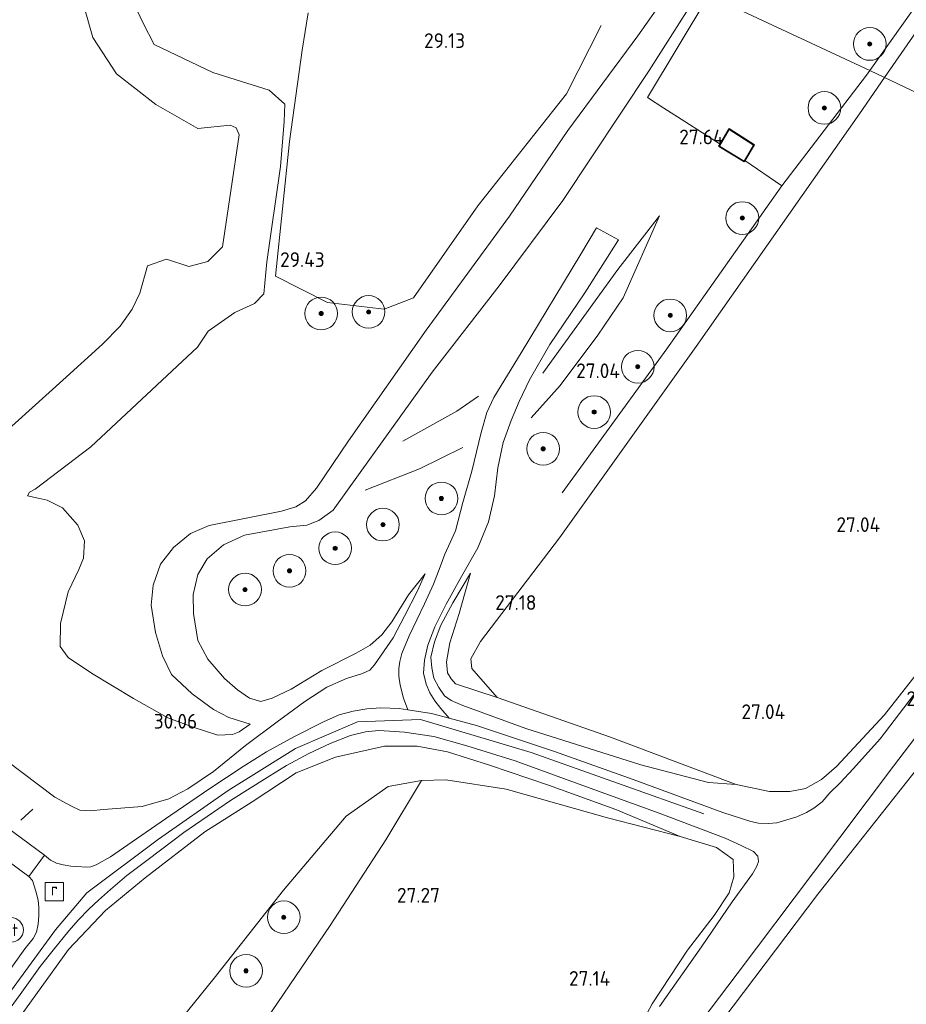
# Model space of a CAD drawing. Header units: metres. Extents: x 185049 to 189876, y 349292 to 352302.
# Tile 148 of 256: x 189355 to 189464, y 350135 to 350255. Entities that reach past the tile are written whole.
import ezdxf
from ezdxf.enums import TextEntityAlignment as Align

# ---------------------------------------------------------------- set-up
doc = ezdxf.new("R2010")
doc.units = ezdxf.units.M
for name, color, linetype, lineweight in [('B-WE-GR-BOOM-S', 90, 'Continuous', 25), ('B-WE-GR-BOUWLAND_AKKERBOUW-GV', 80, 'Continuous', 13), ('B-WE-GR-GRAS-GV', 60, 'Continuous', 13), ('B-WE-GW-OPHOGING_KRUIN-G', 90, 'Continuous', 18), ('B-WE-GW-TALUD_KRUIN-G', 90, 'Continuous', 18), ('B-WE-GW-TALUD_TEEN-G', 90, 'Continuous', 18), ('B-WE-IE-MEUBILAIR_WATERWEGMEUBILAIR-S', 150, 'Continuous', 25), ('B-WE-IE-MEUBILAIR_WEGMEUBILAIR_PARKEERMAATREGEL-G', 7, 'Continuous', 18), ('B-WE-IE-TERREINAFSCHEIDING_KUNSTMATIG_HEKWERK-G', 20, 'IE-TERREINAFSCHEIDING-KUNSTMATIG', 18), ('B-WE-KG-KADASTRAAL_DAKRAND-G', 170, 'Continuous', 18), ('B-WE-OG-BEBOUWING_SCHUUR-GV', 7, 'Continuous', 35), ('B-WE-OG-BREUKLIJN-G', 7, 'Continuous', 18), ('B-WE-OG-HOOGTELIJN-G', 7, 'Continuous', 18), ('B-WE-RI-GWA_RIOOLPUT-S', 30, 'Continuous', 25), ('B-WE-VH-VERHARDING_ASFALT-GV', 252, 'Continuous', 18), ('B-WE-VH-VERHARDING_ASFALT_GROEN-GV', 100, 'Continuous', 18), ('B-WE-VH-VERHARDING_HALFVERHARDING-GV', 252, 'Continuous', 18), ('X-XX-AL-HOOGTELABEL-S', 7, 'Continuous', 25)]:
    doc.layers.add(name, color=color, linetype=linetype, lineweight=lineweight)
doc.styles.add('NLCS-ISO', font='NLCS-ISO.ttf')
doc.styles.add('NLCS-ISO-ANNOTATIVE-T18', font='NLCS-ISO.ttf', dxfattribs={"height": 1.8})
doc.linetypes.add('IE-TERREINAFSCHEIDING-KUNSTMATIG', pattern='A,4,[82,NLCS.SHX,S=0.75,R=90,X=0,Y=0],4,-2', length=10)

# ---------------------------------------------------------------- blocks, each defined once
blk = doc.blocks.new('SAL-HOOGTELABEL-SO')
at = {"color": 0, "linetype": 'ByBlock', "lineweight": -2, "style": 'NLCS-ISO-ANNOTATIVE-T18'}
blk.add_attdef('HOOGTE', text='', height=1.8, dxfattribs=at).set_placement((2.79, 0), align=Align.RIGHT)
blk = doc.blocks.new('SGR-BOOM_01-SO')
at = {"linetype": 'ByBlock', "lineweight": 18}
h = blk.add_hatch(color=0, dxfattribs=at)
h.dxf.hatch_style = 1
edge = h.paths.add_edge_path()
edge.add_arc((0, 0), 0.25, 0, 360)
at = {"color": 0, "linetype": 'ByBlock', "lineweight": 18}
for radius in [2, 0.25]:
    blk.add_circle((0, 0), radius, dxfattribs=at)
blk = doc.blocks.new('SIE-WATER_VERKLIKKER_TRANSPORTLEIDING-SO')
at = {"color": 0, "linetype": 'ByBlock', "lineweight": 18}
blk.add_circle((0, 0), 1.5, dxfattribs=at)
at = {"color": 0, "linetype": 'ByBlock', "lineweight": 18, "style": 'NLCS-ISO'}
blk.add_text('vt', height=1.5, dxfattribs=at).set_placement((0, 0), align=Align.MIDDLE_CENTER)
blk = doc.blocks.new('SRI-PUT_INSPECTIEPUT_RIOOLPUT-SO')
at = {"color": 0, "linetype": 'ByBlock', "lineweight": 18}
blk.add_lwpolyline([(-1.12, -1.12), (1.12, -1.12), (1.12, 1.12), (-1.12, 1.12)], close=True, dxfattribs=at)
at = {"color": 0, "linetype": 'ByBlock', "lineweight": 18, "style": 'NLCS-ISO'}
blk.add_text('r', height=1.5, dxfattribs=at).set_placement((0, 0.28), align=Align.MIDDLE_CENTER)

msp = doc.modelspace()

# ---------------------------------------------------------------- linework, layer by layer
at = {"layer": 'B-WE-GR-BOUWLAND_AKKERBOUW-GV'}
for points in [[(189508.419, 350238.261, 27.2), (189502.875, 350228.509, 27.298), (189460.9769, 350248.3953, 27.0428), (189476.7689, 350271.233, 27.0428), (189491.1624, 350291.7279, 27.0828), (189515.5998, 350326.4643, 27.4494), (189516.264, 350327.34, 27.473), (189519.802, 350324.07, 27.305), (189526, 350318.08, 27.218), (189533.459, 350311.08, 27.112), (189539.558, 350303.61, 26.941), (189540.686, 350300.819, 26.879), (189539.003, 350295.311, 26.825), (189532.313, 350281.31, 26.847), (189523.252, 350263.954, 27.029), (189513.532, 350247.257, 27.156)], [(189451.3177, 350161.4395, 27.1483), (189449.398, 350161.0722, 27.1683), (189446.9138, 350161.0756, 27.1883), (189442.83, 350161.933, 27.259), (189435.5637, 350164.6453, 26.8685), (189427.4821, 350167.7064, 27.0285), (189413.6024, 350172.5889, 27.0819), (189410.5315, 350176.1361, 27.3028), (189410.3912, 350177.3174, 27.3028), (189411.5858, 350179.4076, 27.3028), (189421.235, 350192.09, 27.1428), (189437.9217, 350215.4895, 27.0228), (189457.9162, 350243.969, 27.0428), (189460.9769, 350248.3953, 27.0428), (189502.875, 350228.509, 27.298), (189499.1087, 350222.0736, 27.1283), (189492.4435, 350212.3363, 26.9883), (189485.0808, 350202.2017, 27.0083), (189478.6113, 350193.4705, 26.9683), (189466.6321, 350177.6755, 27.0283), (189460.9595, 350170.4512, 27.0883), (189455.0732, 350164.1337, 27.1483), (189453.2707, 350162.5533, 27.1483)]]:
    msp.add_polyline3d(points, close=True, dxfattribs=at)
for points in [[(189358.2395, 350032.9207, 27.1594), (189373.3305, 350052.9561, 27.1394), (189382.7214, 350065.3016, 27.1394), (189388.561, 350072.8782, 27.1194), (189393.7685, 350079.0529, 27.1394), (189397.8741, 350083.3433, 27.2194), (189402.0375, 350087.8552, 27.2994), (189410.6415, 350096.2496, 27.2994), (189415.3357, 350101.03, 27.3194), (189419.5913, 350105.682, 27.2794), (189422.6779, 350109.1853, 27.2794), (189426.1302, 350113.2445, 27.3594), (189437.2806, 350127.9718, 27.2994), (189452.8256, 350148.5075, 27.2794), (189468.3015, 350168.0854, 27.2594)], [(189386.102, 350134.24, 27.318), (189393.211, 350144.671, 27.36), (189399.986, 350155.176, 27.284), (189404.356, 350162.422, 27.487), (189407.321, 350162.511, 27.327), (189414.701, 350161.372, 27.246), (189427.08, 350157.837, 27.183), (189435.977, 350155.579, 27.208), (189440.432, 350154.234, 27.339), (189442.469, 350152.778, 27.373), (189442.539, 350150.643, 27.356), (189441.959, 350148.67, 27.339), (189440.155, 350145.929, 27.289), (189436.886, 350141.686, 27.263), (189432.542, 350135.124, 27.204), (189429.472, 350129.272, 27.2)]]:
    msp.add_polyline3d(points, dxfattribs=at)
at = {"layer": 'B-WE-GR-GRAS-GV'}
for points in [[(189491.1624, 350291.7279, 27.0828), (189476.7689, 350271.233, 27.0428), (189460.9769, 350248.3953, 27.0428), (189459.1539, 350249.2605, 26.9491), (189439.4995, 350258.4893, 27.4649), (189443.232, 350264.7257, 27.5003), (189459.7129, 350291.1719, 27.5803), (189472.5761, 350311.9124, 27.3728), (189479.4322, 350322.3779, 27.9194), (189492.806, 350343.4619, 28.0528), (189507.4627, 350332.4833, 27.5994), (189515.5998, 350326.4643, 27.4494)], [(189445.0302, 350240.1626, 27.44), (189441.9645, 350242.116, 27.44), (189440.858, 350240.2328, 27.5181), (189440.7217, 350240.0009, 27.44), (189443.8038, 350238.1166, 27.44), (189443.8862, 350238.2543, 27.1783)], [(189435.5637, 350164.6453, 26.8685), (189442.83, 350161.933, 27.259), (189439.4282, 350162.1844, 27.1885), (189431.1778, 350164.3304, 27.5752), (189417.1208, 350168.7748, 28.1485), (189409.4193, 350171.5816, 28.4952), (189407.9845, 350172.2066, 28.5085), (189407.1615, 350172.7892, 28.5352), (189406.4769, 350173.7866, 28.5352), (189405.8633, 350174.9504, 28.4819), (189405.6154, 350176.2175, 28.4152), (189405.516, 350177.5208, 28.4019), (189405.9587, 350179.3955, 28.2952), (189406.7349, 350181.4342, 28.0285), (189408.2004, 350184.152, 27.7752), (189410.3592, 350187.7672, 27.4152), (189408.96, 350182.842, 27.4019), (189407.8111, 350179.2586, 27.3085), (189407.395, 350176.9547, 27.2552), (189407.5517, 350175.5916, 27.2552), (189407.9757, 350174.8584, 27.2552), (189408.5253, 350174.2622, 27.2552), (189413.6024, 350172.5889, 27.0819), (189427.4821, 350167.7064, 27.0285)]]:
    msp.add_polyline3d(points, close=True, dxfattribs=at)
for points in [[(189439.4995, 350258.4893, 27.4649), (189459.1539, 350249.2605, 26.9491), (189460.9769, 350248.3953, 27.0428), (189457.9162, 350243.969, 27.0428), (189437.9217, 350215.4895, 27.0228), (189421.235, 350192.09, 27.1428), (189411.5858, 350179.4076, 27.3028), (189410.3912, 350177.3174, 27.3028), (189410.5315, 350176.1361, 27.3028), (189413.6024, 350172.5889, 27.0819), (189408.5253, 350174.2622, 27.2552), (189407.9757, 350174.8584, 27.2552), (189407.5517, 350175.5916, 27.2552), (189407.395, 350176.9547, 27.2552), (189407.8111, 350179.2586, 27.3085), (189408.96, 350182.842, 27.4019), (189410.3592, 350187.7672, 27.4152), (189408.2004, 350184.152, 27.7752), (189406.7349, 350181.4342, 28.0285), (189405.9587, 350179.3955, 28.2952), (189405.516, 350177.5208, 28.4019), (189405.6154, 350176.2175, 28.4152), (189405.8633, 350174.9504, 28.4819), (189406.4769, 350173.7866, 28.5352), (189407.1615, 350172.7892, 28.5352), (189407.9845, 350172.2066, 28.5085), (189409.4193, 350171.5816, 28.4952), (189417.1208, 350168.7748, 28.1485), (189431.1778, 350164.3304, 27.5752), (189439.4282, 350162.1844, 27.1885), (189442.83, 350161.933, 27.259), (189446.9138, 350161.0756, 27.1883), (189449.398, 350161.0722, 27.1683), (189451.3177, 350161.4395, 27.1483), (189453.2707, 350162.5533, 27.1483), (189455.0732, 350164.1337, 27.1483), (189460.9595, 350170.4512, 27.0883), (189466.6321, 350177.6755, 27.0283)], [(189353.5297, 350164.9063, 33.8574), (189359.5257, 350160.3743, 33.7641), (189361.5811, 350159.2699, 33.6174), (189362.5967, 350158.7959, 33.5241), (189363.8931, 350158.7107, 33.3374), (189365.5029, 350158.8557, 33.1241), (189370.2121, 350159.2357, 32.3152), (189373.4623, 350160.1811, 31.8441), (189375.7932, 350161.3907, 31.5774), (189378.9378, 350163.5089, 31.1685), (189382.8274, 350166.6902, 30.6885), (189386.7285, 350169.6014, 30.0752), (189390.093, 350172.0691, 29.8085), (189392.7787, 350173.8229, 29.4352), (189395.1944, 350174.9007, 29.1774), (189397.1633, 350175.512, 29.0085), (189398.0421, 350175.9221, 29.0263), (189398.6241, 350176.5705, 29.0263), (189400.8773, 350179.8689, 28.6619), (189402.3388, 350182.6113, 28.333), (189403.8177, 350185.5192, 27.7819), (189404.7999, 350187.7183, 27.373), (189402.7637, 350185.126, 27.5152), (189400.722, 350181.8176, 27.5419), (189399.5219, 350180.2528, 27.4885), (189398.071, 350178.9782, 27.4352), (189396.3813, 350178.0042, 27.4752), (189392.1935, 350175.8863, 27.4885), (189388.4435, 350173.6088, 27.5019), (189386.1195, 350172.4778, 27.5152), (189384.7362, 350172.0949, 27.5152), (189383.3169, 350172.4843, 27.4752), (189381.856, 350173.5185, 27.4885), (189380.2631, 350174.9044, 27.4885), (189378.2326, 350177.2531, 27.5419), (189376.9962, 350179.5329, 27.5685), (189376.4719, 350182.8492, 27.5685), (189376.4318, 350185.1886, 27.5685), (189377.0356, 350187.6124, 27.5685), (189378.1449, 350189.514, 27.5685), (189380.1555, 350191.252, 27.5685), (189382.733, 350192.4149, 27.5685), (189388.2484, 350193.4567, 27.5952), (189390.3434, 350193.6412, 27.6085), (189391.8215, 350194.2107, 27.6885), (189393.5599, 350195.479, 27.7552), (189396.875, 350200.0991, 27.7996), (189405.6434, 350212.352, 27.8263), (189413.8482, 350222.9192, 27.5863), (189421.6411, 350233.3781, 27.5196), (189432.1916, 350249.2536, 27.5063), (189437.616, 350257.7753, 27.6961)], [(189437.616, 350257.7753, 27.6961), (189432.1916, 350249.2536, 27.5063), (189421.6411, 350233.3781, 27.5196), (189413.8482, 350222.9192, 27.5863), (189405.6434, 350212.352, 27.8263), (189396.875, 350200.0991, 27.7996), (189393.5599, 350195.479, 27.7552), (189391.8215, 350194.2107, 27.6885), (189390.3434, 350193.6412, 27.6085), (189388.2484, 350193.4567, 27.5952), (189382.733, 350192.4149, 27.5685), (189380.1555, 350191.252, 27.5685), (189378.1449, 350189.514, 27.5685), (189377.0356, 350187.6124, 27.5685), (189376.4318, 350185.1886, 27.5685), (189376.4719, 350182.8492, 27.5685), (189376.9962, 350179.5329, 27.5685), (189378.2326, 350177.2531, 27.5419), (189380.2631, 350174.9044, 27.4885), (189381.856, 350173.5185, 27.4885), (189383.3169, 350172.4843, 27.4752), (189384.7362, 350172.0949, 27.5152), (189386.1195, 350172.4778, 27.5152), (189388.4435, 350173.6088, 27.5019), (189392.1935, 350175.8863, 27.4885), (189396.3813, 350178.0042, 27.4752), (189398.071, 350178.9782, 27.4352), (189399.5219, 350180.2528, 27.4885), (189400.722, 350181.8176, 27.5419), (189402.7637, 350185.126, 27.5152), (189404.7999, 350187.7183, 27.373), (189403.8177, 350185.5192, 27.7819), (189402.3388, 350182.6113, 28.333), (189400.8773, 350179.8689, 28.6619), (189398.6241, 350176.5705, 29.0263), (189398.0421, 350175.9221, 29.0263), (189397.1633, 350175.512, 29.0085), (189395.1944, 350174.9007, 29.1774), (189392.7787, 350173.8229, 29.4352), (189390.093, 350172.0691, 29.8085), (189386.7285, 350169.6014, 30.0752), (189382.8274, 350166.6902, 30.6885), (189378.9378, 350163.5089, 31.1685), (189375.7932, 350161.3907, 31.5774), (189373.4623, 350160.1811, 31.8441), (189370.2121, 350159.2357, 32.3152), (189365.5029, 350158.8557, 33.1241), (189363.8931, 350158.7107, 33.3374), (189362.5967, 350158.7959, 33.5241), (189361.5811, 350159.2699, 33.6174), (189359.5257, 350160.3743, 33.7641), (189353.5297, 350164.9063, 33.8574)], [(189434.0128, 350258.1065, 28.8072), (189430.7999, 350253.5133, 28.8339), (189422.2541, 350241.9241, 29.3285), (189415.1228, 350231.4244, 29.1019), (189404.9113, 350217.52, 29.1152), (189395.4426, 350203.9589, 29.1819), (189391.5073, 350198.1815, 29.1952), (189390.1808, 350196.631, 29.1952), (189388.9763, 350195.896, 29.1952), (189387.2239, 350195.3515, 29.1952), (189378.4142, 350193.6167, 29.2619), (189376.1079, 350192.6235, 29.2219), (189374.0597, 350190.9122, 29.1952), (189372.434, 350188.8736, 29.1952), (189371.5732, 350186.2935, 29.2352), (189371.328, 350183.8507, 29.3685), (189371.8452, 350180.5111, 29.3419), (189372.6885, 350177.6642, 29.3285), (189373.8129, 350175.3792, 29.3285), (189376.3029, 350173.0341, 28.8619), (189378.925, 350171.1075, 28.8619), (189380.8188, 350170.1191, 28.8885), (189383.4097, 350169.3231, 28.9019), (189382.0804, 350168.3721, 28.9985), (189381.2461, 350168.0326, 29.0519), (189379.4494, 350167.9564, 29.1985), (189376.4615, 350168.9493, 29.5052), (189373.3671, 350170.0974, 29.6785), (189369.1384, 350172.4481, 29.6385), (189364.016, 350175.55, 29.987), (189361.159, 350177.484, 29.958), (189360.185, 350178.827, 29.909), (189360.243, 350181.621, 29.811), (189361.162, 350185.515, 29.801), (189362.464, 350188.218, 29.66), (189363.028, 350189.628, 29.601), (189363.149, 350191.748, 29.612), (189362.328, 350193.637, 29.6), (189360.467, 350195.776, 29.536), (189358.59, 350196.695, 29.513), (189357.497, 350196.972, 29.548), (189356.197, 350197.221, 29.623), (189356.427, 350197.69, 29.606), (189357.125, 350198.069, 29.52), (189363.924, 350203.226, 29.481), (189376.982, 350215.409, 29.604), (189378.272, 350217.373, 29.575), (189381.526, 350219.656, 29.459), (189383.946, 350220.745, 29.419), (189385.081, 350221.928, 29.395), (189385.431, 350225.866, 29.489), (189387.123, 350237.536, 29.338), (189387.561, 350243.025, 29.765), (189387.665, 350245.158, 29.682), (189385.745, 350246.854, 29.496), (189378.835, 350249.002, 29.522), (189371.686, 350252.432, 29.674), (189370.318, 350255.039, 29.381), (189369.284, 350257.282, 29.427)], [(189369.284, 350257.282, 29.427), (189370.318, 350255.039, 29.381), (189371.686, 350252.432, 29.674), (189378.835, 350249.002, 29.522), (189385.745, 350246.854, 29.496), (189387.665, 350245.158, 29.682), (189387.561, 350243.025, 29.765), (189387.123, 350237.536, 29.338), (189385.431, 350225.866, 29.489), (189385.081, 350221.928, 29.395), (189383.946, 350220.745, 29.419), (189381.526, 350219.656, 29.459), (189378.272, 350217.373, 29.575), (189376.982, 350215.409, 29.604), (189363.924, 350203.226, 29.481), (189357.125, 350198.069, 29.52), (189356.427, 350197.69, 29.606), (189356.197, 350197.221, 29.623), (189357.497, 350196.972, 29.548), (189358.59, 350196.695, 29.513), (189360.467, 350195.776, 29.536), (189362.328, 350193.637, 29.6), (189363.149, 350191.748, 29.612), (189363.028, 350189.628, 29.601), (189362.464, 350188.218, 29.66), (189361.162, 350185.515, 29.801), (189360.243, 350181.621, 29.811), (189360.185, 350178.827, 29.909), (189361.159, 350177.484, 29.958), (189364.016, 350175.55, 29.987), (189369.1384, 350172.4481, 29.6385), (189373.3671, 350170.0974, 29.6785), (189376.4615, 350168.9493, 29.5052), (189379.4494, 350167.9564, 29.1985), (189381.2461, 350168.0326, 29.0519), (189382.0804, 350168.3721, 28.9985), (189383.4097, 350169.3231, 28.9019), (189380.8188, 350170.1191, 28.8885), (189378.925, 350171.1075, 28.8619), (189376.3029, 350173.0341, 28.8619), (189373.8129, 350175.3792, 29.3285), (189372.6885, 350177.6642, 29.3285), (189371.8452, 350180.5111, 29.3419), (189371.328, 350183.8507, 29.3685), (189371.5732, 350186.2935, 29.2352), (189372.434, 350188.8736, 29.1952), (189374.0597, 350190.9122, 29.1952), (189376.1079, 350192.6235, 29.2219), (189378.4142, 350193.6167, 29.2619), (189387.2239, 350195.3515, 29.1952), (189388.9763, 350195.896, 29.1952), (189390.1808, 350196.631, 29.1952), (189391.5073, 350198.1815, 29.1952), (189395.4426, 350203.9589, 29.1819), (189404.9113, 350217.52, 29.1152), (189415.1228, 350231.4244, 29.1019), (189422.2541, 350241.9241, 29.3285), (189430.7999, 350253.5133, 28.8339), (189434.0128, 350258.1065, 28.8072)], [(189363.249, 350256.605, 33.499), (189364.167, 350253.303, 33.553), (189367.054, 350248.842, 33.3), (189371.884, 350245.084, 33.359), (189377.021, 350242.176, 33.655), (189380.966, 350242.569, 33.697), (189381.71, 350242.242, 33.675), (189382.056, 350241.378, 33.627), (189380.02, 350227.687, 33.563), (189378.242, 350225.902, 33.665), (189375.918, 350225.299, 33.69), (189373.184, 350226.174, 33.547), (189370.857, 350225.38, 33.446), (189369.913, 350222.032, 33.279), (189368.985, 350220.083, 33.287), (189367.523, 350217.973, 33.307), (189365.364, 350215.768, 33.287), (189360.522, 350211.396, 33.219), (189350.879, 350202.741, 33.219)], [(189350.879, 350202.741, 33.219), (189360.522, 350211.396, 33.219), (189365.364, 350215.768, 33.287), (189367.523, 350217.973, 33.307), (189368.985, 350220.083, 33.287), (189369.913, 350222.032, 33.279), (189370.857, 350225.38, 33.446), (189373.184, 350226.174, 33.547), (189375.918, 350225.299, 33.69), (189378.242, 350225.902, 33.665), (189380.02, 350227.687, 33.563), (189382.056, 350241.378, 33.627), (189381.71, 350242.242, 33.675), (189380.966, 350242.569, 33.697), (189377.021, 350242.176, 33.655), (189371.884, 350245.084, 33.359), (189367.054, 350248.842, 33.3), (189364.167, 350253.303, 33.553), (189363.249, 350256.605, 33.499)], [(189464.5174, 350172.852, 27.0763), (189460.4454, 350167.528, 27.0852), (189457.1905, 350163.8823, 27.0585), (189455.4885, 350162.0981, 27.0585), (189454.287, 350160.8955, 27.0674), (189453.3389, 350159.8202, 27.0941), (189452.3176, 350159.044, 27.0763), (189451.4121, 350158.502, 27.0941), (189450.2349, 350157.9927, 27.0941), (189449.009, 350157.5961, 27.103), (189447.7783, 350157.2592, 27.1119), (189446.7612, 350157.1436, 27.1207), (189445.5544, 350157.203, 27.1207), (189444.6027, 350157.423, 27.1296), (189441.2112, 350158.5033, 27.183), (189430.2279, 350162.5549, 27.5563), (189420.6179, 350165.9723, 27.9563), (189411.0813, 350169.1436, 28.4185), (189407.7417, 350170.0495, 28.6763), (189406.7365, 350171.2088, 28.6419), (189406.0034, 350172.1692, 28.6419), (189405.3705, 350173.1246, 28.6419), (189404.9391, 350174.1912, 28.6285), (189404.6216, 350175.5579, 28.5752), (189404.7061, 350177.1524, 28.4685), (189405.1271, 350178.9883, 28.3352), (189406.007, 350181.2186, 28.0819), (189407.3594, 350183.9887, 27.8152), (189409.2406, 350187.3576, 27.4419), (189411.2658, 350190.883, 27.0419), (189412.5386, 350194.0525, 26.9619), (189413.2701, 350197.2432, 26.8685), (189413.6889, 350200.6644, 27.0285), (189414.3234, 350203.745, 27.3485), (189415.3196, 350206.4382, 27.5619), (189416.304, 350208.7825, 27.6685), (189417.5788, 350211.4431, 27.6819), (189420.0432, 350215.767, 27.6819), (189424.3198, 350222.0468, 27.6952), (189428.4251, 350228.5372, 27.7085), (189425.7413, 350230.0178, 27.7085), (189423.8514, 350226.7961, 27.7219), (189416.5319, 350214.7408, 27.7441), (189413.2097, 350209.2665, 27.7041), (189412.3411, 350207.4436, 27.5041), (189411.6522, 350204.9759, 27.3707), (189410.5303, 350200.2547, 26.9041), (189409.4074, 350196.4236, 26.8241), (189408.5061, 350192.958, 26.9841), (189407.1993, 350190.0933, 27.3174), (189406.6472, 350188.5357, 27.5307), (189405.8394, 350186.445, 27.7619), (189404.7267, 350184.022, 28.1085), (189402.8516, 350180.1214, 28.4463), (189401.9626, 350177.9472, 28.7307), (189401.7165, 350176.9937, 28.8196), (189401.5811, 350176.1122, 28.8641), (189401.579, 350175.1928, 28.8996), (189401.7308, 350174.0829, 28.9619), (189402.1446, 350172.5057, 28.9974), (189402.6796, 350171.0794, 28.8452), (189401.6404, 350171.2424, 28.9519), (189399.3785, 350171.3008, 29.1741), (189397.6816, 350171.1781, 29.3519), (189396.0226, 350170.9098, 29.4941), (189394.3083, 350170.4396, 29.6363), (189392.3812, 350169.5942, 29.8674), (189388.7619, 350167.7729, 30.1933), (189385.4199, 350165.9285, 30.6556), (189382.5434, 350164.1214, 30.9874), (189378.4762, 350161.4315, 31.4793), (189373.7107, 350158.1928, 32.057), (189369.5124, 350155.2917, 32.6378), (189366.3312, 350153.09, 33.1652), (189364.6061, 350152.127, 33.3844), (189363.9176, 350151.8643, 33.5504), (189363.4177, 350151.8234, 33.5978), (189362.2208, 350151.8894, 33.6867), (189361.4905, 350151.9348, 33.7993), (189360.5335, 350152.1012, 33.8822), (189359.718, 350152.3171, 33.9474), (189358.9984, 350152.6917, 34.0185), (189358.2682, 350153.2775, 34.0778), (189343.064, 350164.507, 34.248)], [(189359.713, 350038.198, 27.297), (189368.179, 350049.685, 27.318), (189377.013, 350061.333, 27.369), (189384.816, 350071.437, 27.306), (189390.767, 350078.788, 27.31), (189396.375, 350084.871, 27.322), (189401.7419, 350090.5015, 27.1674), (189406.2894, 350095.0172, 27.1541), (189410.5377, 350099.2309, 27.1407), (189413.6325, 350102.4371, 27.1141), (189417.0613, 350106.1611, 27.1274), (189420.1714, 350109.5687, 27.1541), (189423.2877, 350113.1651, 27.1407), (189426.3806, 350116.9951, 27.1541), (189433.0504, 350125.6842, 27.1541), (189442.9453, 350138.7697, 27.1674), (189452.2731, 350151.1819, 27.1807), (189462.0463, 350164.1557, 27.1541), (189473.5376, 350179.2599, 27.1541)], [(189350.3545, 350129.5476, 34.0207), (189355.291, 350136.2576, 34.0207), (189357.7566, 350139.6927, 34.0207), (189359.3292, 350141.6664, 33.9763), (189361.2314, 350144.0472, 33.9052), (189362.4129, 350145.3728, 33.9052), (189363.7069, 350146.6717, 33.7985), (189364.8869, 350147.7701, 33.6563), (189366.3561, 350149.1042, 33.4785), (189368.3218, 350150.7897, 33.1496), (189370.9444, 350152.7439, 32.723), (189375.2925, 350156.0538, 32.1274), (189381.0135, 350159.9624, 31.3541), (189385.5047, 350162.7862, 30.7319), (189387.8539, 350164.2403, 30.3674), (189390.5879, 350165.7122, 30.0919), (189393.1742, 350166.9669, 29.7452), (189395.6771, 350167.9367, 29.4963), (189397.5087, 350168.3791, 29.3185), (189399.1383, 350168.5458, 29.1674), (189400.4478, 350168.4643, 29.0341), (189402.3008, 350168.3506, 28.9007), (189405.877, 350167.7901, 28.723), (189409.8988, 350166.6759, 28.4563), (189415.8295, 350164.808, 28.2074), (189423.6237, 350161.9811, 27.8341), (189433.4124, 350158.4243, 27.4607), (189441.4759, 350155.3595, 27.2119), (189443.4496, 350154.4723, 27.2207), (189444.9436, 350153.7379, 27.1496), (189445.4791, 350153.1829, 27.1852), (189445.5431, 350152.5279, 27.2296), (189445.371, 350151.959, 27.2296), (189444.8249, 350151.0175, 27.2296), (189442.3475, 350147.5658, 27.1585), (189438.6, 350142.0728, 27.1141), (189433.4695, 350134.7719, 27.0874)], [(189468.3015, 350168.0854, 27.2594), (189452.8256, 350148.5075, 27.2794), (189437.2806, 350127.9718, 27.2994), (189426.1302, 350113.2445, 27.3594), (189422.6779, 350109.1853, 27.2794), (189419.5913, 350105.682, 27.2794), (189415.3357, 350101.03, 27.3194), (189410.6415, 350096.2496, 27.2994), (189402.0375, 350087.8552, 27.2994), (189397.8741, 350083.3433, 27.2194), (189393.7685, 350079.0529, 27.1394), (189388.561, 350072.8782, 27.1194), (189382.7214, 350065.3016, 27.1394), (189373.3305, 350052.9561, 27.1394), (189358.2395, 350032.9207, 27.1594)], [(189352.654, 350129.941, 34.02), (189361.218, 350141.77, 34.05), (189365.733, 350146.524, 33.725), (189370.571, 350150.523, 33.012), (189377.89, 350156.156, 31.987), (189383.678, 350159.796, 31.127), (189389.039, 350163.341, 30.414), (189393.831, 350165.285, 29.743), (189399.849, 350166.623, 29.022), (189403.809, 350166.614, 28.82), (189407.522, 350165.945, 28.659), (189412.689, 350164.307, 28.512), (189419.875, 350161.864, 28.044), (189428.117, 350158.891, 27.719), (189435.977, 350155.579, 27.208), (189427.08, 350157.837, 27.183), (189414.701, 350161.372, 27.246), (189407.321, 350162.511, 27.327), (189404.356, 350162.422, 27.487), (189400.274, 350161.694, 27.588), (189395.137, 350158.051, 27.626), (189387.486, 350149.022, 27.554), (189379.002, 350138.227, 27.525), (189369.411, 350126.357, 27.55)], [(189429.472, 350129.272, 27.2), (189432.542, 350135.124, 27.204), (189436.886, 350141.686, 27.263), (189440.155, 350145.929, 27.289), (189441.959, 350148.67, 27.339), (189442.539, 350150.643, 27.356), (189442.469, 350152.778, 27.373), (189440.432, 350154.234, 27.339), (189435.977, 350155.579, 27.208), (189428.117, 350158.891, 27.719), (189419.875, 350161.864, 28.044), (189412.689, 350164.307, 28.512), (189407.522, 350165.945, 28.659), (189403.809, 350166.614, 28.82), (189399.849, 350166.623, 29.022), (189393.831, 350165.285, 29.743), (189389.039, 350163.341, 30.414), (189383.678, 350159.796, 31.127), (189377.89, 350156.156, 31.987), (189370.571, 350150.523, 33.012), (189365.733, 350146.524, 33.725), (189361.218, 350141.77, 34.05), (189352.654, 350129.941, 34.02)], [(189352.642, 350103.353, 27.55), (189360.663, 350114.433, 27.516), (189369.411, 350126.357, 27.55), (189379.002, 350138.227, 27.525), (189387.486, 350149.022, 27.554), (189395.137, 350158.051, 27.626), (189400.274, 350161.694, 27.588), (189404.356, 350162.422, 27.487), (189399.986, 350155.176, 27.284), (189393.211, 350144.671, 27.36), (189386.102, 350134.24, 27.318), (189380.578, 350125.669, 27.192), (189379.928, 350126.835, 27.234), (189378.485, 350127.526, 27.356), (189377.144, 350127.148, 27.407), (189369.446, 350116.842, 27.31), (189362.24, 350106.983, 27.268), (189355.897, 350098.429, 27.343), (189348.523, 350088.374, 27.343)], [(189341.098, 350161.968, 34.24), (189356.363, 350150.666, 34.197), (189356.7849, 350150.1741, 34.0778), (189356.9697, 350149.6581, 34.0778), (189357.2176, 350148.8689, 34.0511), (189357.4821, 350147.7769, 34.06), (189357.5709, 350146.8783, 34.0689), (189357.5971, 350145.8959, 34.0244), (189357.5021, 350144.8399, 34.0244), (189357.3003, 350143.8847, 34.0244), (189356.8696, 350143.0793, 34.0511), (189355.874, 350141.8173, 34.06), (189352.8216, 350137.5864, 34.0956)]]:
    msp.add_polyline3d(points, dxfattribs=at)
at = {"layer": 'B-WE-GW-OPHOGING_KRUIN-G'}
msp.add_polyline3d([(189254.1522, 350000, 34.1485), (189256.424, 350003.076, 34.151), (189267.891, 350018.688, 34.168), (189280.854, 350036.307, 34.117), (189293.578, 350053.259, 34.151), (189306.788, 350071.883, 34.197), (189318.239, 350087.276, 34.24), (189330.414, 350104.108, 34.197), (189346.829, 350126.648, 34.202), (189359.6, 350144.167, 34.151), (189363.434, 350148.681, 33.793), (189372.2, 350155.24, 32.493), (189380.735, 350161.2, 31.363), (189388.974, 350166.323, 30.275), (189396.541, 350169.614, 29.461), (189404.226, 350169.895, 28.95), (189417.754, 350165.864, 28.195), (189438.894, 350158.361, 27.424)], dxfattribs=at)
at = {"layer": 'B-WE-GW-TALUD_KRUIN-G'}
for points in [[(189383.4097, 350169.3231, 28.9019), (189380.8188, 350170.1191, 28.8885), (189378.925, 350171.1075, 28.8619), (189376.3029, 350173.0341, 28.8619), (189373.8129, 350175.3792, 29.3285), (189372.6885, 350177.6642, 29.3285), (189371.8452, 350180.5111, 29.3419), (189371.328, 350183.8507, 29.3685), (189371.5732, 350186.2935, 29.2352), (189372.434, 350188.8736, 29.1952), (189374.0597, 350190.9122, 29.1952), (189376.1079, 350192.6235, 29.2219), (189378.4142, 350193.6167, 29.2619), (189387.2239, 350195.3515, 29.1952), (189388.9763, 350195.896, 29.1952), (189390.1808, 350196.631, 29.1952), (189391.5073, 350198.1815, 29.1952), (189395.4426, 350203.9589, 29.1819), (189404.9113, 350217.52, 29.1152), (189415.1228, 350231.4244, 29.1019), (189422.2541, 350241.9241, 29.3285), (189430.7999, 350253.5133, 28.8339), (189434.0128, 350258.1065, 28.8072)], [(189363.249, 350256.605, 33.499), (189364.167, 350253.303, 33.553), (189367.054, 350248.842, 33.3), (189371.884, 350245.084, 33.359), (189377.021, 350242.176, 33.655), (189380.966, 350242.569, 33.697), (189381.71, 350242.242, 33.675), (189382.056, 350241.378, 33.627), (189380.02, 350227.687, 33.563), (189378.242, 350225.902, 33.665), (189375.918, 350225.299, 33.69), (189373.184, 350226.174, 33.547), (189370.857, 350225.38, 33.446), (189369.913, 350222.032, 33.279), (189368.985, 350220.083, 33.287), (189367.523, 350217.973, 33.307), (189365.364, 350215.768, 33.287), (189360.522, 350211.396, 33.219), (189350.879, 350202.741, 33.219)], [(189353.5297, 350164.9063, 33.8574), (189359.5257, 350160.3743, 33.7641), (189361.5811, 350159.2699, 33.6174), (189362.5967, 350158.7959, 33.5241), (189363.8931, 350158.7107, 33.3374), (189365.5029, 350158.8557, 33.1241), (189370.2121, 350159.2357, 32.3152), (189373.4623, 350160.1811, 31.8441), (189375.7932, 350161.3907, 31.5774), (189378.9378, 350163.5089, 31.1685), (189382.8274, 350166.6902, 30.6885), (189386.7285, 350169.6014, 30.0752), (189390.093, 350172.0691, 29.8085), (189392.7787, 350173.8229, 29.4352), (189395.1944, 350174.9007, 29.1774), (189397.1633, 350175.512, 29.0085), (189398.0421, 350175.9221, 29.0263), (189398.6241, 350176.5705, 29.0263), (189400.8773, 350179.8689, 28.6619), (189402.3388, 350182.6113, 28.333), (189403.8177, 350185.5192, 27.7819), (189404.7999, 350187.7183, 27.373)], [(189410.3592, 350187.7672, 27.4152), (189408.2004, 350184.152, 27.7752), (189406.7349, 350181.4342, 28.0285), (189405.9587, 350179.3955, 28.2952), (189405.516, 350177.5208, 28.4019), (189405.6154, 350176.2175, 28.4152), (189405.8633, 350174.9504, 28.4819), (189406.4769, 350173.7866, 28.5352), (189407.1615, 350172.7892, 28.5352), (189407.9845, 350172.2066, 28.5085), (189409.4193, 350171.5816, 28.4952), (189417.1208, 350168.7748, 28.1485), (189431.1778, 350164.3304, 27.5752), (189439.4282, 350162.1844, 27.1885), (189442.83, 350161.933, 27.259)], [(189435.977, 350155.579, 27.208), (189428.117, 350158.891, 27.719), (189419.875, 350161.864, 28.044), (189412.689, 350164.307, 28.512), (189407.522, 350165.945, 28.659), (189403.809, 350166.614, 28.82), (189399.849, 350166.623, 29.022), (189393.831, 350165.285, 29.743), (189389.039, 350163.341, 30.414), (189383.678, 350159.796, 31.127), (189377.89, 350156.156, 31.987), (189370.571, 350150.523, 33.012), (189365.733, 350146.524, 33.725), (189361.218, 350141.77, 34.05), (189352.654, 350129.941, 34.02), (189345.391, 350119.822, 34.079), (189337.566, 350109.183, 33.974), (189330, 350098.652, 34.029), (189322.51, 350088.294, 34.016), (189315.66, 350078.453, 33.953), (189307.413, 350067.541, 33.995), (189300.444, 350058.218, 34.008), (189294.072, 350049.216, 33.953), (189286.383, 350038.712, 33.999)]]:
    msp.add_polyline3d(points, dxfattribs=at)
at = {"layer": 'B-WE-GW-TALUD_TEEN-G'}
for points in [[(189437.616, 350257.7753, 27.6961), (189432.1916, 350249.2536, 27.5063), (189421.6411, 350233.3781, 27.5196), (189413.8482, 350222.9192, 27.5863), (189405.6434, 350212.352, 27.8263), (189396.875, 350200.0991, 27.7996), (189393.5599, 350195.479, 27.7552), (189391.8215, 350194.2107, 27.6885), (189390.3434, 350193.6412, 27.6085), (189388.2484, 350193.4567, 27.5952), (189382.733, 350192.4149, 27.5685), (189380.1555, 350191.252, 27.5685), (189378.1449, 350189.514, 27.5685), (189377.0356, 350187.6124, 27.5685), (189376.4318, 350185.1886, 27.5685), (189376.4719, 350182.8492, 27.5685), (189376.9962, 350179.5329, 27.5685), (189378.2326, 350177.2531, 27.5419), (189380.2631, 350174.9044, 27.4885), (189381.856, 350173.5185, 27.4885), (189383.3169, 350172.4843, 27.4752), (189384.7362, 350172.0949, 27.5152), (189386.1195, 350172.4778, 27.5152), (189388.4435, 350173.6088, 27.5019), (189392.1935, 350175.8863, 27.4885), (189396.3813, 350178.0042, 27.4752), (189398.071, 350178.9782, 27.4352), (189399.5219, 350180.2528, 27.4885), (189400.722, 350181.8176, 27.5419), (189402.7637, 350185.126, 27.5152), (189404.7999, 350187.7183, 27.373)], [(189369.284, 350257.282, 29.427), (189370.318, 350255.039, 29.381), (189371.686, 350252.432, 29.674), (189378.835, 350249.002, 29.522), (189385.745, 350246.854, 29.496), (189387.665, 350245.158, 29.682), (189387.561, 350243.025, 29.765), (189387.123, 350237.536, 29.338), (189385.431, 350225.866, 29.489), (189385.081, 350221.928, 29.395), (189383.946, 350220.745, 29.419), (189381.526, 350219.656, 29.459), (189378.272, 350217.373, 29.575), (189376.982, 350215.409, 29.604), (189363.924, 350203.226, 29.481), (189357.125, 350198.069, 29.52), (189356.427, 350197.69, 29.606), (189356.197, 350197.221, 29.623), (189357.497, 350196.972, 29.548), (189358.59, 350196.695, 29.513), (189360.467, 350195.776, 29.536), (189362.328, 350193.637, 29.6), (189363.149, 350191.748, 29.612), (189363.028, 350189.628, 29.601), (189362.464, 350188.218, 29.66), (189361.162, 350185.515, 29.801), (189360.243, 350181.621, 29.811), (189360.185, 350178.827, 29.909), (189361.159, 350177.484, 29.958), (189364.016, 350175.55, 29.987), (189369.1384, 350172.4481, 29.6385), (189373.3671, 350170.0974, 29.6785), (189376.4615, 350168.9493, 29.5052), (189379.4494, 350167.9564, 29.1985), (189381.2461, 350168.0326, 29.0519), (189382.0804, 350168.3721, 28.9985), (189383.4097, 350169.3231, 28.9019)], [(189410.3592, 350187.7672, 27.4152), (189408.96, 350182.842, 27.4019), (189407.8111, 350179.2586, 27.3085), (189407.395, 350176.9547, 27.2552), (189407.5517, 350175.5916, 27.2552), (189407.9757, 350174.8584, 27.2552), (189408.5253, 350174.2622, 27.2552), (189413.6024, 350172.5889, 27.0819), (189427.4821, 350167.7064, 27.0285), (189435.5637, 350164.6453, 26.8685), (189442.83, 350161.933, 27.259)], [(189276.844, 350000, 27.513), (189282.839, 350007.828, 27.483), (189292.003, 350020.442, 27.453), (189301.659, 350033.297, 27.432), (189309.779, 350044.625, 27.39), (189319.593, 350058.381, 27.495), (189328.062, 350069.736, 27.559), (189336.535, 350081.931, 27.55), (189343.138, 350090.701, 27.58), (189352.642, 350103.353, 27.55), (189360.663, 350114.433, 27.516), (189369.411, 350126.357, 27.55), (189379.002, 350138.227, 27.525), (189387.486, 350149.022, 27.554), (189395.137, 350158.051, 27.626), (189400.274, 350161.694, 27.588), (189404.356, 350162.422, 27.487), (189407.321, 350162.511, 27.327), (189414.701, 350161.372, 27.246), (189427.08, 350157.837, 27.183), (189435.977, 350155.579, 27.208)]]:
    msp.add_polyline3d(points, dxfattribs=at)
at = {"layer": 'B-WE-IE-MEUBILAIR_WEGMEUBILAIR_PARKEERMAATREGEL-G'}
msp.add_polyline3d([(189355.3945, 350157.5523, 34.181), (189356.8334, 350158.9166, 34.0981)], dxfattribs=at)
at = {"layer": 'B-WE-IE-TERREINAFSCHEIDING_KUNSTMATIG_HEKWERK-G'}
for points in [[(189459.1539, 350249.2605, 26.9491), (189472.2033, 350267.6338, 26.9536), (189485.4243, 350285.66, 26.9403), (189499.7391, 350305.4205, 26.9536), (189515.5998, 350326.4643, 27.4494)], [(189439.4995, 350258.4893, 27.4649), (189431.9917, 350245.9452, 27.3936), (189433.9951, 350244.6613, 27.5003), (189436.5676, 350243.0268, 27.5358), (189440.858, 350240.2328, 27.5181)], [(189390.5, 350256.304, 29.372), (189389.758, 350251.726, 29.36), (189388.22, 350240.573, 29.275), (189386.516, 350224.122, 29.368), (189392.873, 350220.9, 29.372), (189399.8, 350220.067, 29.448), (189403.387, 350221.472, 29.444), (189411.248, 350232.7, 29.41), (189422.066, 350246.422, 29.237), (189426.3181, 350254.7757, 29.1303)], [(189421.5381, 350197.615, 27.1136), (189434.3328, 350215.2247, 27.0069), (189448.3968, 350235.1641, 27.1047), (189458.753, 350248.696, 26.949), (189459.1539, 350249.2605, 26.9491)], [(189443.8862, 350238.2543, 27.1783), (189448.3968, 350235.1641, 27.1047)]]:
    msp.add_polyline3d(points, dxfattribs=at)
at = {"layer": 'B-WE-KG-KADASTRAAL_DAKRAND-G'}
msp.add_polyline3d([(189443.7868, 350238.1856, 28.5047), (189440.7897, 350240.0179, 28.3981), (189441.9813, 350242.046, 29.5003), (189444.9623, 350240.1466, 29.4914)], close=True, dxfattribs=at)
at = {"layer": 'B-WE-OG-BEBOUWING_SCHUUR-GV'}
msp.add_polyline3d([(189443.8862, 350238.2543, 27.1783), (189443.8038, 350238.1166, 27.44), (189440.7217, 350240.0009, 27.44), (189440.858, 350240.2328, 27.5181), (189441.9645, 350242.116, 27.44), (189445.0302, 350240.1626, 27.44)], close=True, dxfattribs=at)
at = {"layer": 'B-WE-OG-BREUKLIJN-G'}
for points in [[(189433.4431, 350231.4699, 27.6019), (189429.0238, 350221.4431, 27.3819), (189425.9338, 350216.8978, 27.3619), (189421.3032, 350210.7288, 27.3219), (189417.7656, 350206.7682, 27.3019)], [(189409.4258, 350203.1334, 27.3019), (189404.1135, 350200.5278, 27.2819), (189397.4671, 350197.9149, 27.4019)]]:
    msp.add_polyline3d(points, dxfattribs=at)
at = {"layer": 'B-WE-OG-HOOGTELIJN-G'}
for points in [[(189419.2022, 350212.2514, 27.6419), (189428.3506, 350224.9088, 27.6619), (189433.4431, 350231.4699, 27.6019)], [(189402.0629, 350203.9252, 27.8019), (189408.6791, 350207.5817, 27.7219), (189411.3324, 350209.4188, 27.6419)]]:
    msp.add_polyline3d(points, dxfattribs=at)
at = {"layer": 'B-WE-VH-VERHARDING_ASFALT-GV'}
for points in [[(189473.5376, 350179.2599, 27.1541), (189462.0463, 350164.1557, 27.1541), (189452.2731, 350151.1819, 27.1807), (189442.9453, 350138.7697, 27.1674), (189433.0504, 350125.6842, 27.1541), (189426.3806, 350116.9951, 27.1541), (189423.2877, 350113.1651, 27.1407), (189420.1714, 350109.5687, 27.1541), (189417.0613, 350106.1611, 27.1274), (189413.6325, 350102.4371, 27.1141), (189410.5377, 350099.2309, 27.1407), (189406.2894, 350095.0172, 27.1541), (189401.7419, 350090.5015, 27.1674), (189396.375, 350084.871, 27.322), (189390.767, 350078.788, 27.31), (189384.816, 350071.437, 27.306), (189377.013, 350061.333, 27.369), (189368.179, 350049.685, 27.318), (189359.713, 350038.198, 27.297)], [(189352.8216, 350137.5864, 34.0956), (189355.874, 350141.8173, 34.06), (189356.8696, 350143.0793, 34.0511), (189357.3003, 350143.8847, 34.0244), (189357.5021, 350144.8399, 34.0244), (189357.5971, 350145.8959, 34.0244), (189357.5709, 350146.8783, 34.0689), (189357.4821, 350147.7769, 34.06), (189357.2176, 350148.8689, 34.0511), (189356.9697, 350149.6581, 34.0778), (189356.7849, 350150.1741, 34.0778), (189356.363, 350150.666, 34.197), (189358.2682, 350153.2775, 34.0778), (189358.9984, 350152.6917, 34.0185), (189359.718, 350152.3171, 33.9474), (189360.5335, 350152.1012, 33.8822), (189361.4905, 350151.9348, 33.7993), (189362.2208, 350151.8894, 33.6867), (189363.4177, 350151.8234, 33.5978), (189363.9176, 350151.8643, 33.5504), (189364.6061, 350152.127, 33.3844), (189366.3312, 350153.09, 33.1652), (189369.5124, 350155.2917, 32.6378), (189373.7107, 350158.1928, 32.057), (189378.4762, 350161.4315, 31.4793), (189382.5434, 350164.1214, 30.9874), (189385.4199, 350165.9285, 30.6556), (189388.7619, 350167.7729, 30.1933), (189392.3812, 350169.5942, 29.8674), (189394.3083, 350170.4396, 29.6363), (189396.0226, 350170.9098, 29.4941), (189397.6816, 350171.1781, 29.3519), (189399.3785, 350171.3008, 29.1741), (189401.6404, 350171.2424, 28.9519), (189402.6796, 350171.0794, 28.8452), (189405.568, 350170.6213, 28.7296), (189407.7417, 350170.0495, 28.6763), (189411.0813, 350169.1436, 28.4185), (189420.6179, 350165.9723, 27.9563), (189430.2279, 350162.5549, 27.5563), (189441.2112, 350158.5033, 27.183), (189444.6027, 350157.423, 27.1296), (189445.5544, 350157.203, 27.1207), (189446.7612, 350157.1436, 27.1207), (189447.7783, 350157.2592, 27.1119), (189449.009, 350157.5961, 27.103), (189450.2349, 350157.9927, 27.0941), (189451.4121, 350158.502, 27.0941), (189452.3176, 350159.044, 27.0763), (189453.3389, 350159.8202, 27.0941), (189454.287, 350160.8955, 27.0674), (189455.4885, 350162.0981, 27.0585), (189457.1905, 350163.8823, 27.0585), (189460.4454, 350167.528, 27.0852), (189464.5174, 350172.852, 27.0763)], [(189433.4695, 350134.7719, 27.0874), (189438.6, 350142.0728, 27.1141), (189442.3475, 350147.5658, 27.1585), (189444.8249, 350151.0175, 27.2296), (189445.371, 350151.959, 27.2296), (189445.5431, 350152.5279, 27.2296), (189445.4791, 350153.1829, 27.1852), (189444.9436, 350153.7379, 27.1496), (189443.4496, 350154.4723, 27.2207), (189441.4759, 350155.3595, 27.2119), (189433.4124, 350158.4243, 27.4607), (189423.6237, 350161.9811, 27.8341), (189415.8295, 350164.808, 28.2074), (189409.8988, 350166.6759, 28.4563), (189405.877, 350167.7901, 28.723), (189402.3008, 350168.3506, 28.9007), (189400.4478, 350168.4643, 29.0341), (189399.1383, 350168.5458, 29.1674), (189397.5087, 350168.3791, 29.3185), (189395.6771, 350167.9367, 29.4963), (189393.1742, 350166.9669, 29.7452), (189390.5879, 350165.7122, 30.0919), (189387.8539, 350164.2403, 30.3674), (189385.5047, 350162.7862, 30.7319), (189381.0135, 350159.9624, 31.3541), (189375.2925, 350156.0538, 32.1274), (189370.9444, 350152.7439, 32.723), (189368.3218, 350150.7897, 33.1496), (189366.3561, 350149.1042, 33.4785), (189364.8869, 350147.7701, 33.6563), (189363.7069, 350146.6717, 33.7985), (189362.4129, 350145.3728, 33.9052), (189361.2314, 350144.0472, 33.9052), (189359.3292, 350141.6664, 33.9763), (189357.7566, 350139.6927, 34.0207), (189355.291, 350136.2576, 34.0207), (189350.3545, 350129.5476, 34.0207)]]:
    msp.add_polyline3d(points, dxfattribs=at)
at = {"layer": 'B-WE-VH-VERHARDING_ASFALT_GROEN-GV'}
msp.add_polyline3d([(189358.2682, 350153.2775, 34.0778), (189356.363, 350150.666, 34.197), (189341.098, 350161.968, 34.24), (189323.757, 350174.871, 34.171), (189306.046, 350188.037, 34.063), (189311.37, 350195.397, 34.094), (189312.833, 350186.959, 34.111), (189325.232, 350177.763, 34.174), (189343.064, 350164.507, 34.248)], close=True, dxfattribs=at)
at = {"layer": 'B-WE-VH-VERHARDING_HALFVERHARDING-GV'}
msp.add_polyline3d([(189406.7365, 350171.2088, 28.6419), (189407.7417, 350170.0495, 28.6763), (189405.568, 350170.6213, 28.7296), (189402.6796, 350171.0794, 28.8452), (189402.1446, 350172.5057, 28.9974), (189401.7308, 350174.0829, 28.9619), (189401.579, 350175.1928, 28.8996), (189401.5811, 350176.1122, 28.8641), (189401.7165, 350176.9937, 28.8196), (189401.9626, 350177.9472, 28.7307), (189402.8516, 350180.1214, 28.4463), (189404.7267, 350184.022, 28.1085), (189405.8394, 350186.445, 27.7619), (189406.6472, 350188.5357, 27.5307), (189407.1993, 350190.0933, 27.3174), (189408.5061, 350192.958, 26.9841), (189409.4074, 350196.4236, 26.8241), (189410.5303, 350200.2547, 26.9041), (189411.6522, 350204.9759, 27.3707), (189412.3411, 350207.4436, 27.5041), (189413.2097, 350209.2665, 27.7041), (189416.5319, 350214.7408, 27.7441), (189423.8514, 350226.7961, 27.7219), (189425.7413, 350230.0178, 27.7085), (189428.4251, 350228.5372, 27.7085), (189424.3198, 350222.0468, 27.6952), (189420.0432, 350215.767, 27.6819), (189417.5788, 350211.4431, 27.6819), (189416.304, 350208.7825, 27.6685), (189415.3196, 350206.4382, 27.5619), (189414.3234, 350203.745, 27.3485), (189413.6889, 350200.6644, 27.0285), (189413.2701, 350197.2432, 26.8685), (189412.5386, 350194.0525, 26.9619), (189411.2658, 350190.883, 27.0419), (189409.2406, 350187.3576, 27.4419), (189407.3594, 350183.9887, 27.8152), (189406.007, 350181.2186, 28.0819), (189405.1271, 350178.9883, 28.3352), (189404.7061, 350177.1524, 28.4685), (189404.6216, 350175.5579, 28.5752), (189404.9391, 350174.1912, 28.6285), (189405.3705, 350173.1246, 28.6419), (189406.0034, 350172.1692, 28.6419)], close=True, dxfattribs=at)

# ---------------------------------------------------------------- block references
at = {"layer": 'B-WE-GR-BOOM-S'}
for p in [(189459.157, 350252.502, 26.544), (189453.609, 350244.675, 26.544), (189443.58, 350231.215, 26.544), (189392.096, 350219.54, 29.339), (189397.89, 350219.732, 29.545), (189434.7722, 350219.3099, 26.8719), (189430.7961, 350213.0233, 26.9785), (189425.4664, 350207.4836, 27.1252), (189419.2283, 350202.9862, 27.1919), (189406.797, 350196.918, 27.003), (189399.6474, 350193.7142, 27.4585), (189393.8048, 350190.8294, 27.6052), (189388.2256, 350188.0634, 27.6985), (189382.7822, 350185.7738, 27.5352), (189387.518, 350145.699, 27.411), (189382.9087, 350139.1455, 27.1974)]:
    msp.add_blockref('SGR-BOOM_01-SO', p, dxfattribs=at)
at = {"layer": 'B-WE-IE-MEUBILAIR_WATERWEGMEUBILAIR-S'}
msp.add_blockref('SIE-WATER_VERKLIKKER_TRANSPORTLEIDING-SO', (189354.1913, 350144.1479, 34.1736), dxfattribs=at)
at = {"layer": 'B-WE-RI-GWA_RIOOLPUT-S'}
msp.add_blockref('SRI-PUT_INSPECTIEPUT_RIOOLPUT-SO', (189359.471, 350148.8442, 34.0314), dxfattribs=at)
at = {"layer": 'X-XX-AL-HOOGTELABEL-S'}
for p, values in [((189406.891, 350252.011, 29.132), {'HOOGTE': '29.13'}), ((189438.49, 350240.234, 27.639), {'HOOGTE': '27.64'}), ((189389.723, 350225.227, 29.427), {'HOOGTE': '29.43'}), ((189425.82, 350211.631, 27.044), {'HOOGTE': '27.04'}), ((189457.635, 350192.817, 27.04), {'HOOGTE': '27.04'}), ((189415.616, 350183.286, 27.183), {'HOOGTE': '27.18'}), ((189466.111, 350171.535, 27.318), {'HOOGTE': '27.32'}), ((189374.15, 350168.765, 30.06), {'HOOGTE': '30.06'}), ((189446.027, 350169.936, 27.04), {'HOOGTE': '27.04'}), ((189403.82, 350147.49, 27.268), {'HOOGTE': '27.27'}), ((189424.632, 350137.315, 27.137), {'HOOGTE': '27.14'})]:
    msp.add_blockref('SAL-HOOGTELABEL-SO', p, dxfattribs=at).add_auto_attribs(values)

doc.saveas('drawing.dxf')
